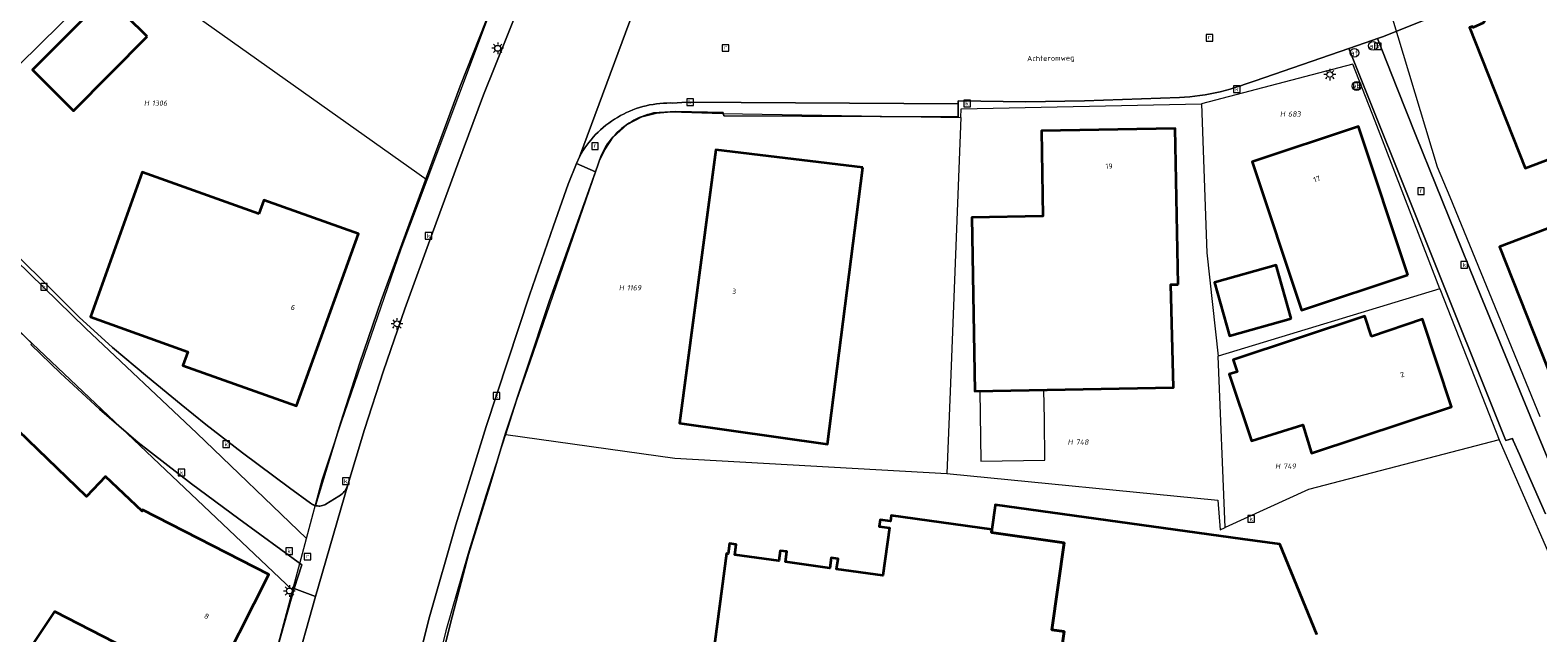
# Model space of a CAD drawing. Header units: metres. Extents: x 250001 to 257773, y 598992 to 609118.
# Tile 58 of 256: x 251385 to 251488, y 601278 to 601319. Entities that reach past the tile are written whole.
import ezdxf
from ezdxf.enums import TextEntityAlignment as Align
from ezdxf.lldxf.tags import DXFTag

# ---------------------------------------------------------------- set-up
doc = ezdxf.new("R2010")
doc.units = ezdxf.units.M
for name, color, linetype, lineweight in [('B-WE-KG-GRENS_PERCEEL-G', 150, 'KG-PERCEEL', 18), ('B-WE-KG-GRENS_PERCEEL-S', 150, 'Continuous', 25), ('B-WE-KL-ET_LS_OV_LICHTMAST-S', 252, 'Continuous', 25), ('B-WE-OG-BEBOUWING-GV', 1, 'Continuous', 35), ('B-WE-OG-BEBOUWING-T18', 7, 'Continuous', 18), ('B-WE-OG-BEBOUWING_LUIFEL-GV', 1, 'Continuous', 18), ('B-WE-OG-TERREIN_ERF-GV', 7, 'Continuous', 18), ('B-WE-OG-TOPOGRAFIE-T18', 2, 'Continuous', 18), ('B-WE-RI-GWA_KOLK-S', 252, 'Continuous', 25), ('B-WE-RI-GWA_RIOOLPUT-S', 252, 'Continuous', 25), ('B-WE-VH-VERHARDING_GESLOTEN-GV', 252, 'Continuous', 18), ('B-WE-VH-VERHARDING_OPEN-GV', 252, 'Continuous', 18), ('B-WE-VW-AFSLUITPAAL-S', 252, 'Continuous', 25), ('B-WE-VW-VERKEERSTEKEN_BORD-S', 252, 'Continuous', 25), ('B-WE-VW-VERKEERSTEKEN_DRAAGCONSTRUCTIE-S', 252, 'Continuous', 25), ('X-XX-AL-REFERENTIE-G', 7, 'Continuous', 18)]:
    doc.layers.add(name, color=color, linetype=linetype, lineweight=lineweight)
doc.styles.add('NLCS-ISO', font='NLCS-ISO.ttf')
doc.styles.add('NLCS-ISO-ANNOTATIEF-T18', font='NLCS-ISO.ttf', dxfattribs={"height": 1.8})
doc.styles.get("Standard").update_dxf_attribs({"font": 'NLCS-ISO.ttf'})
tags = doc.linetypes.add('KG-PERCEEL', pattern='A,5.5,-2,["P",Standard,S=1.8,R=0,X=-0.5,Y=-0.9],-2,5.5,-2,[5,NLCS.SHX,S=0.75,R=0,X=0,Y=0],-2', length=19).pattern_tags.tags
tags[6] = DXFTag(74, 10)

# ---------------------------------------------------------------- blocks, each defined once
blk = doc.blocks.new('SKG-PERCEELNUMMER-SO')
at = {"style": 'NLCS-ISO', "oblique": 10, "flags": 1}
blk.add_attdef('GEMEENTECODE', text='', height=1.8, dxfattribs=at).set_placement((0, 2.55), align=Align.MIDDLE_CENTER)
at = {"style": 'NLCS-ISO', "oblique": 10}
blk.add_attdef('SECTIE', text='', height=1.8, dxfattribs=at).set_placement((-0.5, 0), align=Align.MIDDLE_RIGHT)
blk.add_attdef('PERCEELNUMMER', text='', height=1.8, dxfattribs=at).set_placement((0.5, 0), align=Align.MIDDLE_LEFT)
blk = doc.blocks.new('BS2021-132-Xref-KAD-20210617')
at = {"layer": 'B-WE-KG-GRENS_PERCEEL-G', "flags": 128}
for points in [[(251411.846, 601309.219), (251416.164, 601320.721), (251420.511, 601331.308)], [(251502.344, 601331.063), (251491.907, 601327.518), (251477.245, 601321.657), (251480.72, 601310.085)], [(251394.103, 601327.078), (251390.963, 601323.898), (251377.093, 601310.244)], [(251395.501, 601325.712), (251393.022, 601322.571), (251411.846, 601309.219)], [(251357.876, 601324.927), (251364.558, 601317.326), (251402.679, 601281.226)], [(251480.919, 601301.777), (251476.499, 601313.218), (251474.978, 601317.099), (251464.666, 601314.394)], [(251448.27, 601314.049), (251464.666, 601314.394)], [(251464.666, 601314.394), (251465.025, 601304.236), (251465.803, 601297.175)], [(251417.229, 601291.842), (251417.962, 601294.194), (251418.889, 601296.793), (251423.616, 601310.515), (251423.992, 601311.278), (251424.536, 601312.115), (251425.488, 601312.984), (251426.5, 601313.503), (251427.504, 601313.753), (251428.503, 601313.844), (251431.989, 601313.744)], [(251431.989, 601313.744), (251448.246, 601313.45)], [(251448.246, 601313.45), (251447.51, 601294.77), (251447.289, 601289.168)], [(251448.246, 601313.45), (251448.27, 601314.049)], [(251377.093, 601310.244), (251388.57, 601299.071), (251396.151, 601291.922), (251403.617, 601284.745)], [(251480.72, 601310.085), (251481.598, 601308.048), (251487.734, 601293.059)], [(251403.617, 601284.745), (251404.685, 601288.748), (251406.02, 601292.702), (251410.073, 601304.495), (251411.846, 601309.219)], [(251480.919, 601301.777), (251465.803, 601297.175)], [(251480.919, 601301.777), (251483.799, 601294.421), (251484.955, 601291.467)], [(251466.281, 601285.484), (251465.803, 601297.175)], [(251417.189, 601291.848), (251415.861, 601287.68), (251414.623, 601283.647), (251413.119, 601278.446), (251412.212, 601274.748)], [(251417.189, 601291.848), (251417.229, 601291.842)], [(251417.229, 601291.842), (251428.754, 601290.231), (251447.289, 601289.168)], [(251484.955, 601291.467), (251471.946, 601288.079), (251466.281, 601285.484)], [(251484.955, 601291.467), (251490.112, 601279.641)], [(251447.289, 601289.168), (251465.784, 601287.363)], [(251465.784, 601287.363), (251465.935, 601285.326), (251466.281, 601285.484)], [(251402.679, 601281.226), (251402.733, 601281.429), (251403.617, 601284.745)], [(251402.679, 601281.226), (251400.385, 601272.623), (251398.229, 601263.359)]]:
    blk.add_lwpolyline(points, dxfattribs=at)
at = {"layer": 'B-WE-KG-GRENS_PERCEEL-S', "xscale": 0.2, "yscale": 0.2, "zscale": 0.2}
for p, values in [((251392.984, 601314.439), {'PERCEELNUMMER': '1306', 'SECTIE': 'H'}), ((251470.455, 601313.695), {'PERCEELNUMMER': '683', 'SECTIE': 'H'}), ((251425.374, 601301.846), {'PERCEELNUMMER': '1169', 'SECTIE': 'H'}), ((251455.975, 601291.317), {'PERCEELNUMMER': '748', 'SECTIE': 'H'}), ((251470.125, 601289.675), {'PERCEELNUMMER': '749', 'SECTIE': 'H'})]:
    blk.add_blockref('SKG-PERCEELNUMMER-SO', p, dxfattribs=at).add_auto_attribs(values)
blk = doc.blocks.new('SIE-WEG_VERKEERSBORD-SO')
at = {"color": 0, "linetype": 'ByBlock', "lineweight": 18}
blk.add_lwpolyline([(-1.125, -1.125), (1.125, -1.125), (1.125, 1.125), (-1.125, 1.125)], close=True, dxfattribs=at)
at = {"color": 0, "linetype": 'ByBlock', "lineweight": 18, "style": 'NLCS-ISO'}
blk.add_text('vb', height=1.5, dxfattribs=at).set_placement((0, 0), align=Align.MIDDLE_CENTER)
blk = doc.blocks.new('SKL-ET_OV_LICHTMAST-SO')
at = {"color": 0, "linetype": 'ByBlock', "lineweight": 18}
for points in [[(-1.25, 0), (-2, 0)], [(-1.41, 1.41), (-0.88, 0.88)], [(0, 2), (0, 1.25)], [(0.88, 0.88), (1.41, 1.41)], [(2, 0), (1.25, 0)], [(-1.41, -1.41), (-0.88, -0.88)], [(0, -1.25), (0, -2)], [(0.88, -0.88), (1.41, -1.41)]]:
    blk.add_lwpolyline(points, dxfattribs=at)
blk.add_circle((0, 0), 1, dxfattribs=at)
blk = doc.blocks.new('SIE-WEG_PAAL_VERKEERSBORD-SO')
at = {"color": 0, "linetype": 'ByBlock', "lineweight": 18}
blk.add_circle((0, 0), 1.5, dxfattribs=at)
at = {"color": 0, "linetype": 'ByBlock', "lineweight": 18, "style": 'NLCS-ISO'}
blk.add_text('vb', height=1.5, dxfattribs=at).set_placement((0, 0.13), align=Align.MIDDLE_CENTER)
blk = doc.blocks.new('SVW-AFSLUITPAAL-SO')
at = {"lineweight": 18}
blk.add_circle((0, 0), 1.5, dxfattribs=at)
at = {"lineweight": 18, "style": 'NLCS-ISO'}
blk.add_text('af', height=1.8, dxfattribs=at).set_placement((0, 0), align=Align.MIDDLE_CENTER)
blk = doc.blocks.new('SRI-KOLK-SO')
at = {"color": 0, "linetype": 'ByBlock', "lineweight": 18}
blk.add_lwpolyline([(-1.125, -1.125), (1.125, -1.125), (1.125, 1.125), (-1.125, 1.125)], close=True, dxfattribs=at)
at = {"color": 0, "linetype": 'ByBlock', "lineweight": 18, "style": 'NLCS-ISO'}
blk.add_text('k', height=1.5, dxfattribs=at).set_placement((0, 0), align=Align.MIDDLE_CENTER)
blk = doc.blocks.new('SRI-PUT_INSPECTIEPUT_RIOOLPUT-SO')
at = {"color": 0, "linetype": 'ByBlock', "lineweight": 18}
blk.add_lwpolyline([(-1.12, -1.12), (1.12, -1.12), (1.12, 1.12), (-1.12, 1.12)], close=True, dxfattribs=at)
at = {"color": 0, "linetype": 'ByBlock', "lineweight": 18, "style": 'NLCS-ISO'}
blk.add_text('r', height=1.5, dxfattribs=at).set_placement((0, 0.28), align=Align.MIDDLE_CENTER)
blk = doc.blocks.new('BS2021-132-Xref-BGT-GRIJS-20210617-aangepast')
at = {"layer": 'B-WE-OG-BEBOUWING-GV', "flags": 128}
for points in [[(251512.01, 601306.079), (251503.7, 601327.119), (251495.73, 601324.41), (251495.64, 601324.66), (251486.25, 601320.849), (251485.48, 601321.17), (251484.209, 601320.67), (251483.899, 601319.91), (251483.179, 601319.609), (251483.149, 601319.68), (251482.94, 601319.599), (251486.739, 601310), (251492.35, 601312.13), (251492.57, 601311.55), (251499.329, 601314.109), (251500.67, 601310.589), (251484.97, 601304.64), (251488.67, 601295.329), (251504.6, 601301.68), (251504.1, 601302.939)], [(251392.766, 601318.977), (251389.972, 601321.762), (251384.938, 601316.712), (251387.732, 601313.927)], [(251463.07, 601302.069), (251462.869, 601312.719), (251453.75, 601312.56), (251453.85, 601306.739), (251448.989, 601306.65), (251449.209, 601294.8), (251462.75, 601295.04), (251462.579, 601302.06)], [(251478.73, 601302.729), (251475.359, 601312.839), (251468.119, 601310.439), (251471.489, 601300.319)], [(251441.559, 601310.04), (251431.549, 601311.26), (251429.07, 601292.609), (251439.147, 601291.172)], [(251400.38, 601306.89), (251392.429, 601309.729), (251388.899, 601299.859), (251395.529, 601297.479), (251395.19, 601296.54), (251402.95, 601293.79), (251407.17, 601305.53), (251400.72, 601307.829)], [(251470.772, 601299.743), (251469.754, 601303.389), (251465.549, 601302.215), (251466.567, 601298.569)], [(251476.26, 601298.53), (251475.799, 601299.92), (251466.829, 601296.92), (251467.089, 601296.119), (251466.549, 601295.949), (251468.07, 601291.4), (251471.559, 601292.489), (251472.16, 601290.569), (251481.709, 601293.729), (251479.739, 601299.699)], [(251381.299, 601294.66), (251381.192, 601294.765), (251373.308, 601286.569), (251373.203, 601286.67), (251371.22, 601284.635), (251378.29, 601277.739), (251379.41, 601276.91), (251380.236, 601277.75), (251383.23, 601274.92), (251386.459, 601279.77), (251397.04, 601274.339), (251401.049, 601282.29), (251392.45, 601286.709), (251392.412, 601286.618), (251389.91, 601288.979), (251388.633, 601287.613)]]:
    blk.add_lwpolyline(points, close=True, dxfattribs=at)
for points in [[(251454.593, 601273.417), (251455.296, 601278.39), (251454.454, 601278.509), (251455.293, 601284.45), (251450.333, 601285.151), (251450.361, 601285.349), (251443.5, 601286.319), (251443.443, 601285.922), (251442.747, 601286.02), (251442.682, 601285.562), (251443.378, 601285.464), (251442.918, 601282.209), (251439.772, 601282.655), (251439.872, 601283.351), (251439.413, 601283.417), (251439.315, 601282.719), (251436.29, 601283.148), (251436.388, 601283.846), (251435.931, 601283.91), (251435.831, 601283.214), (251432.836, 601283.638), (251432.935, 601284.334), (251432.478, 601284.4), (251432.379, 601283.703), (251432.26, 601283.72), (251431.311, 601276.49)], [(251472.513, 601278.201), (251469.994, 601284.345), (251467.468, 601284.695), (251450.599, 601287.032), (251450.591, 601286.977), (251450.361, 601285.349), (251450.333, 601285.151), (251455.293, 601284.45), (251454.454, 601278.509), (251455.296, 601278.39), (251454.593, 601273.417)]]:
    blk.add_lwpolyline(points, dxfattribs=at)
at = {"layer": 'B-WE-OG-BEBOUWING_LUIFEL-GV', "flags": 128}
blk.add_lwpolyline([(251449.542, 601294.806), (251449.614, 601290.022), (251453.984, 601290.092), (251453.942, 601292.862), (251453.911, 601294.883)], close=True, dxfattribs=at)
at = {"layer": 'B-WE-OG-TERREIN_ERF-GV', "flags": 128}
for points in [[(251375.459, 601312.435), (251388.119, 601299.849), (251390.399, 601297.77), (251392.79, 601295.76), (251395.07, 601293.88), (251396.76, 601292.52), (251399.25, 601290.579), (251402.459, 601288.2), (251403.89, 601287.16), (251403.956, 601287.11), (251404.027, 601287.067), (251404.101, 601287.031), (251404.179, 601287.002), (251404.238, 601286.986), (251405.957, 601292.687), (251407.267, 601296.728), (251408.727, 601300.977), (251410.623, 601306.185), (251412.345, 601310.879), (251414.107, 601315.603), (251415.88, 601320.079)], [(251502.989, 601330.339), (251485.859, 601323.17), (251486.07, 601322.599), (251477.003, 601318.965), (251476.664, 601318.846), (251477.981, 601315.514), (251479.306, 601312.186), (251480.637, 601308.86), (251481.977, 601305.538), (251483.323, 601302.218), (251484.678, 601298.902), (251486.039, 601295.588), (251487.408, 601292.278), (251488.785, 601288.97)], [(251401.209, 601275.759), (251402.79, 601281.339), (251403.309, 601282.939), (251399.019, 601286.089), (251395.779, 601288.479), (251392.149, 601291.3), (251389.5, 601293.569), (251386.85, 601296.01), (251384.829, 601297.979), (251384.887, 601298.046), (251381.242, 601301.632)], [(251488.128, 601286.432), (251486.627, 601289.831), (251486.346, 601290.466), (251485.915, 601291.437), (251485.859, 601291.563), (251485.403, 601291.439), (251485.387, 601291.479), (251474.713, 601318.169), (251468.309, 601315.959), (251467.559, 601315.709), (251467.273, 601315.609), (251466.94, 601315.5), (251466.605, 601315.399), (251466.267, 601315.306), (251465.928, 601315.22), (251465.587, 601315.143), (251465.244, 601315.073), (251464.899, 601315.011), (251464.553, 601314.956), (251464.206, 601314.91), (251463.858, 601314.872), (251463.509, 601314.841), (251463.16, 601314.819), (251456.67, 601314.589), (251452.69, 601314.53), (251448.069, 601314.599), (251448.068, 601314.4), (251448.067, 601314.199), (251448.064, 601313.5), (251432.083, 601313.586), (251432.04, 601313.8), (251428.8, 601313.87), (251427.28, 601313.77), (251427.083, 601313.722), (251426.888, 601313.666), (251426.695, 601313.602), (251426.505, 601313.53), (251426.318, 601313.452), (251426.134, 601313.366), (251425.953, 601313.273), (251425.777, 601313.172), (251425.604, 601313.065), (251425.436, 601312.951), (251425.273, 601312.831), (251425.114, 601312.704), (251424.96, 601312.571), (251424.812, 601312.433), (251424.67, 601312.288), (251424.533, 601312.138), (251424.402, 601311.983), (251424.277, 601311.822), (251424.159, 601311.657), (251424.048, 601311.488), (251423.943, 601311.313), (251423.845, 601311.136), (251423.755, 601310.954), (251423.72, 601310.88), (251423.322, 601309.758), (251421.9, 601305.75), (251420.169, 601300.907), (251417.199, 601291.937), (251416.12, 601288.33), (251414.67, 601283.65), (251413.437, 601278.958), (251412.025, 601273.262)], [(251381.299, 601294.66), (251388.633, 601287.613), (251389.91, 601288.979), (251392.412, 601286.618), (251392.45, 601286.709), (251401.049, 601282.29), (251397.04, 601274.339), (251386.459, 601279.77), (251383.23, 601274.92)], [(251431.311, 601276.49), (251432.26, 601283.72), (251432.379, 601283.703), (251432.478, 601284.4), (251432.935, 601284.334), (251432.836, 601283.638), (251435.831, 601283.214), (251435.931, 601283.91), (251436.388, 601283.846), (251436.29, 601283.148), (251439.315, 601282.719), (251439.413, 601283.417), (251439.872, 601283.351), (251439.772, 601282.655), (251442.918, 601282.209), (251443.378, 601285.464), (251442.682, 601285.562), (251442.747, 601286.02), (251443.443, 601285.922), (251443.5, 601286.319), (251450.361, 601285.349), (251450.591, 601286.977), (251450.599, 601287.032), (251467.468, 601284.695), (251469.994, 601284.345), (251472.513, 601278.201)]]:
    blk.add_lwpolyline(points, dxfattribs=at)
for points in [[(251512.01, 601306.079), (251504.1, 601302.939), (251504.6, 601301.68), (251488.67, 601295.329), (251484.97, 601304.64), (251500.67, 601310.589), (251499.329, 601314.109), (251492.57, 601311.55), (251492.35, 601312.13), (251486.739, 601310), (251482.94, 601319.599), (251483.149, 601319.68), (251483.179, 601319.609), (251483.899, 601319.91), (251484.209, 601320.67), (251485.48, 601321.17), (251486.25, 601320.849), (251495.64, 601324.66), (251495.73, 601324.41), (251503.7, 601327.119)], [(251392.766, 601318.977), (251387.732, 601313.927), (251384.938, 601316.712), (251389.972, 601321.762)], [(251449.209, 601294.8), (251448.989, 601306.65), (251453.85, 601306.739), (251453.75, 601312.56), (251462.869, 601312.719), (251463.07, 601302.069), (251462.579, 601302.06), (251462.75, 601295.04)], [(251468.119, 601310.439), (251475.359, 601312.839), (251478.73, 601302.729), (251471.489, 601300.319)], [(251429.07, 601292.609), (251431.549, 601311.26), (251441.559, 601310.04), (251439.147, 601291.172)], [(251407.17, 601305.53), (251402.95, 601293.79), (251395.19, 601296.54), (251395.529, 601297.479), (251388.899, 601299.859), (251392.429, 601309.729), (251400.38, 601306.89), (251400.72, 601307.829)], [(251465.549, 601302.215), (251469.754, 601303.389), (251470.772, 601299.743), (251466.567, 601298.569)], [(251466.549, 601295.949), (251467.089, 601296.119), (251466.829, 601296.92), (251475.799, 601299.92), (251476.26, 601298.53), (251479.739, 601299.699), (251481.709, 601293.729), (251472.16, 601290.569), (251471.559, 601292.489), (251468.07, 601291.4)]]:
    blk.add_lwpolyline(points, close=True, dxfattribs=at)
at = {"layer": 'B-WE-VH-VERHARDING_GESLOTEN-GV', "flags": 128}
for points in [[(251418.929, 601323.06), (251415.7, 601315.01), (251413.94, 601310.29), (251412.22, 601305.599), (251410.329, 601300.41), (251408.88, 601296.189), (251407.579, 601292.18), (251406.44, 601288.4), (251404.244, 601280.784), (251402.71, 601275.37)], [(251410.564, 601273.604), (251412.003, 601279.408), (251413.801, 601285.682), (251415.87, 601292.379), (251418.839, 601301.345), (251420.468, 601306.073), (251421.477, 601308.908), (251422.046, 601310.315), (251422.231, 601310.774), (251426.208, 601321.448)]]:
    blk.add_lwpolyline(points, dxfattribs=at)
at = {"layer": 'B-WE-VH-VERHARDING_OPEN-GV', "flags": 128}
for points in [[(251426.208, 601321.448), (251422.231, 601310.774), (251422.347, 601310.98), (251422.47, 601311.183), (251422.599, 601311.381), (251422.736, 601311.574), (251422.878, 601311.763), (251423.027, 601311.947), (251423.182, 601312.126), (251423.343, 601312.299), (251423.51, 601312.467), (251423.683, 601312.629), (251423.86, 601312.786), (251424.043, 601312.936), (251424.231, 601313.08), (251424.424, 601313.217), (251424.621, 601313.348), (251424.823, 601313.472), (251425.028, 601313.589), (251425.238, 601313.7), (251425.451, 601313.803), (251425.667, 601313.899), (251425.887, 601313.987), (251426.109, 601314.068), (251426.334, 601314.141), (251426.561, 601314.207), (251426.791, 601314.265), (251427.022, 601314.316), (251427.255, 601314.358), (251427.489, 601314.393), (251427.724, 601314.419), (251427.96, 601314.438), (251428.197, 601314.449), (251428.433, 601314.451), (251428.572, 601314.449), (251429.564, 601314.499), (251448.068, 601314.4), (251448.069, 601314.599), (251452.69, 601314.53), (251456.67, 601314.589), (251463.16, 601314.819), (251463.509, 601314.841), (251463.858, 601314.872), (251464.206, 601314.91), (251464.553, 601314.956), (251464.899, 601315.011), (251465.244, 601315.073), (251465.587, 601315.143), (251465.928, 601315.22), (251466.267, 601315.306), (251466.605, 601315.399), (251466.94, 601315.5), (251467.273, 601315.609), (251467.559, 601315.709), (251468.309, 601315.959), (251474.713, 601318.169), (251476.351, 601318.738), (251476.664, 601318.846), (251477.003, 601318.965), (251486.07, 601322.599)], [(251415.88, 601320.079), (251414.107, 601315.603), (251412.345, 601310.879), (251410.623, 601306.185), (251408.727, 601300.977), (251407.267, 601296.728), (251405.957, 601292.687), (251404.238, 601286.986), (251404.284, 601286.975), (251404.37, 601286.962), (251404.456, 601286.957), (251404.542, 601286.959), (251404.628, 601286.97), (251404.712, 601286.988), (251404.795, 601287.014), (251404.874, 601287.048), (251404.95, 601287.089), (251405.82, 601287.619), (251405.885, 601287.659), (251405.97, 601287.72), (251406.05, 601287.788), (251406.125, 601287.861), (251406.194, 601287.94), (251406.257, 601288.024), (251406.313, 601288.113), (251406.363, 601288.205), (251406.405, 601288.301), (251406.44, 601288.4), (251407.579, 601292.18), (251408.88, 601296.189), (251410.329, 601300.41), (251412.22, 601305.599), (251413.94, 601310.29), (251415.7, 601315.01), (251418.929, 601323.06)], [(251381.242, 601301.632), (251384.887, 601298.046), (251384.829, 601297.979), (251386.85, 601296.01), (251389.5, 601293.569), (251392.149, 601291.3), (251395.779, 601288.479), (251399.019, 601286.089), (251403.309, 601282.939), (251402.79, 601281.339), (251404.244, 601280.784), (251406.44, 601288.4), (251406.405, 601288.301), (251406.363, 601288.205), (251406.313, 601288.113), (251406.257, 601288.024), (251406.194, 601287.94), (251406.125, 601287.861), (251406.05, 601287.788), (251405.97, 601287.72), (251405.885, 601287.659), (251405.82, 601287.619), (251404.95, 601287.089), (251404.874, 601287.048), (251404.795, 601287.014), (251404.712, 601286.988), (251404.628, 601286.97), (251404.542, 601286.959), (251404.456, 601286.957), (251404.37, 601286.962), (251404.284, 601286.975), (251404.238, 601286.986), (251404.179, 601287.002), (251404.101, 601287.031), (251404.027, 601287.067), (251403.956, 601287.11), (251403.89, 601287.16), (251402.459, 601288.2), (251399.25, 601290.579), (251396.76, 601292.52), (251395.07, 601293.88), (251392.79, 601295.76), (251390.399, 601297.77), (251388.119, 601299.849), (251375.459, 601312.435)], [(251488.785, 601288.97), (251487.408, 601292.278), (251486.039, 601295.588), (251484.678, 601298.902), (251483.323, 601302.218), (251481.977, 601305.538), (251480.637, 601308.86), (251479.306, 601312.186), (251477.981, 601315.514), (251476.664, 601318.846), (251476.351, 601318.738), (251474.713, 601318.169), (251485.387, 601291.479), (251485.403, 601291.439), (251485.859, 601291.563), (251485.915, 601291.437), (251486.346, 601290.466), (251486.627, 601289.831), (251488.128, 601286.432)], [(251412.025, 601273.262), (251413.437, 601278.958), (251414.67, 601283.65), (251416.12, 601288.33), (251417.199, 601291.937), (251420.169, 601300.907), (251421.9, 601305.75), (251423.322, 601309.758), (251422.046, 601310.315), (251421.477, 601308.908), (251420.468, 601306.073), (251418.839, 601301.345), (251415.87, 601292.379), (251413.801, 601285.682), (251412.003, 601279.408), (251410.564, 601273.604)], [(251402.71, 601275.37), (251404.244, 601280.784), (251402.79, 601281.339), (251401.209, 601275.759)]]:
    blk.add_lwpolyline(points, dxfattribs=at)
blk.add_lwpolyline([(251448.068, 601314.4), (251429.564, 601314.499), (251428.572, 601314.449), (251428.433, 601314.451), (251428.197, 601314.449), (251427.96, 601314.438), (251427.724, 601314.419), (251427.489, 601314.393), (251427.255, 601314.358), (251427.022, 601314.316), (251426.791, 601314.265), (251426.561, 601314.207), (251426.334, 601314.141), (251426.109, 601314.068), (251425.887, 601313.987), (251425.667, 601313.899), (251425.451, 601313.803), (251425.238, 601313.7), (251425.028, 601313.589), (251424.823, 601313.472), (251424.621, 601313.348), (251424.424, 601313.217), (251424.231, 601313.08), (251424.043, 601312.936), (251423.86, 601312.786), (251423.683, 601312.629), (251423.51, 601312.467), (251423.343, 601312.299), (251423.182, 601312.126), (251423.027, 601311.947), (251422.878, 601311.763), (251422.736, 601311.574), (251422.599, 601311.381), (251422.47, 601311.183), (251422.347, 601310.98), (251422.231, 601310.774), (251422.046, 601310.315), (251423.322, 601309.758), (251423.72, 601310.88), (251423.755, 601310.954), (251423.845, 601311.136), (251423.943, 601311.313), (251424.048, 601311.488), (251424.159, 601311.657), (251424.277, 601311.822), (251424.402, 601311.983), (251424.533, 601312.138), (251424.67, 601312.288), (251424.812, 601312.433), (251424.96, 601312.571), (251425.114, 601312.704), (251425.273, 601312.831), (251425.436, 601312.951), (251425.604, 601313.065), (251425.777, 601313.172), (251425.953, 601313.273), (251426.134, 601313.366), (251426.318, 601313.452), (251426.505, 601313.53), (251426.695, 601313.602), (251426.888, 601313.666), (251427.083, 601313.722), (251427.28, 601313.77), (251428.8, 601313.87), (251432.04, 601313.8), (251432.083, 601313.586), (251448.064, 601313.5), (251448.067, 601314.199)], close=True, dxfattribs=at)
at = {"layer": 'B-WE-KL-ET_LS_OV_LICHTMAST-S', "xscale": 0.2, "yscale": 0.2, "zscale": 0.2}
for p in [(251416.662, 601318.18), (251473.41, 601316.39), (251409.79, 601299.38), (251402.46, 601281.16)]:
    blk.add_blockref('SKL-ET_OV_LICHTMAST-SO', p, dxfattribs=at)
at = {"layer": 'B-WE-RI-GWA_KOLK-S', "xscale": 0.2, "yscale": 0.2, "zscale": 0.2}
for p in [(251476.685, 601318.317), (251467.07, 601315.4), (251429.78, 601314.51), (251448.67, 601314.42), (251411.95, 601305.39), (251482.576, 601303.408), (251385.724, 601301.918), (251416.58, 601294.47), (251398.15, 601291.18), (251395.1, 601289.24), (251406.3, 601288.65), (251468.05, 601286.09), (251402.44, 601283.88)]:
    blk.add_blockref('SRI-KOLK-SO', p, dxfattribs=at)
at = {"layer": 'B-WE-RI-GWA_RIOOLPUT-S', "xscale": 0.2, "yscale": 0.2, "zscale": 0.2}
for p in [(251432.2, 601318.2), (251465.2, 601318.9), (251423.3, 601311.5), (251479.63, 601308.43), (251403.7, 601283.5)]:
    blk.add_blockref('SRI-PUT_INSPECTIEPUT_RIOOLPUT-SO', p, dxfattribs=at)
at = {"layer": 'B-WE-VW-AFSLUITPAAL-S', "xscale": 0.2, "yscale": 0.2, "zscale": 0.2}
for p in [(251476.356, 601318.344), (251475.087, 601317.869)]:
    blk.add_blockref('SVW-AFSLUITPAAL-SO', p, dxfattribs=at)
at = {"layer": 'B-WE-VW-VERKEERSTEKEN_BORD-S', "xscale": 0.2, "yscale": 0.2, "zscale": 0.2}
blk.add_blockref('SIE-WEG_VERKEERSBORD-SO', (251475.24, 601315.61), dxfattribs=at)
at = {"layer": 'B-WE-VW-VERKEERSTEKEN_DRAAGCONSTRUCTIE-S', "xscale": 0.2, "yscale": 0.2, "zscale": 0.2}
blk.add_blockref('SIE-WEG_PAAL_VERKEERSBORD-SO', (251475.24, 601315.61), dxfattribs=at)
at = {"layer": 'B-WE-OG-BEBOUWING-T18', "style": 'NLCS-ISO-ANNOTATIEF-T18'}
for s, rotation, p in [('19', 1, (251458.353, 601310.14)), ('17', 18.3, (251472.526, 601309.266)), ('3', 352.4, (251432.788, 601301.605)), ('6', 340.2, (251402.707, 601300.506)), ('2', 18.3, (251478.35, 601295.931)), ('8', 333.2, (251396.812, 601279.44))]:
    blk.add_text(s, height=0.36, rotation=rotation, dxfattribs=at).set_placement(p, align=Align.MIDDLE)
at = {"layer": 'B-WE-OG-TOPOGRAFIE-T18', "style": 'NLCS-ISO-ANNOTATIEF-T18'}
blk.add_text('Achteromweg', height=0.36, rotation=1.1, dxfattribs=at).set_placement((251454.379, 601317.454), align=Align.MIDDLE)

msp = doc.modelspace()

# ---------------------------------------------------------------- block references
at = {"layer": 'X-XX-AL-REFERENTIE-G'}
for name in ['BS2021-132-Xref-BGT-GRIJS-20210617-aangepast', 'BS2021-132-Xref-KAD-20210617']:
    msp.add_blockref(name, (0, 0), dxfattribs=at)

doc.saveas('drawing.dxf')
